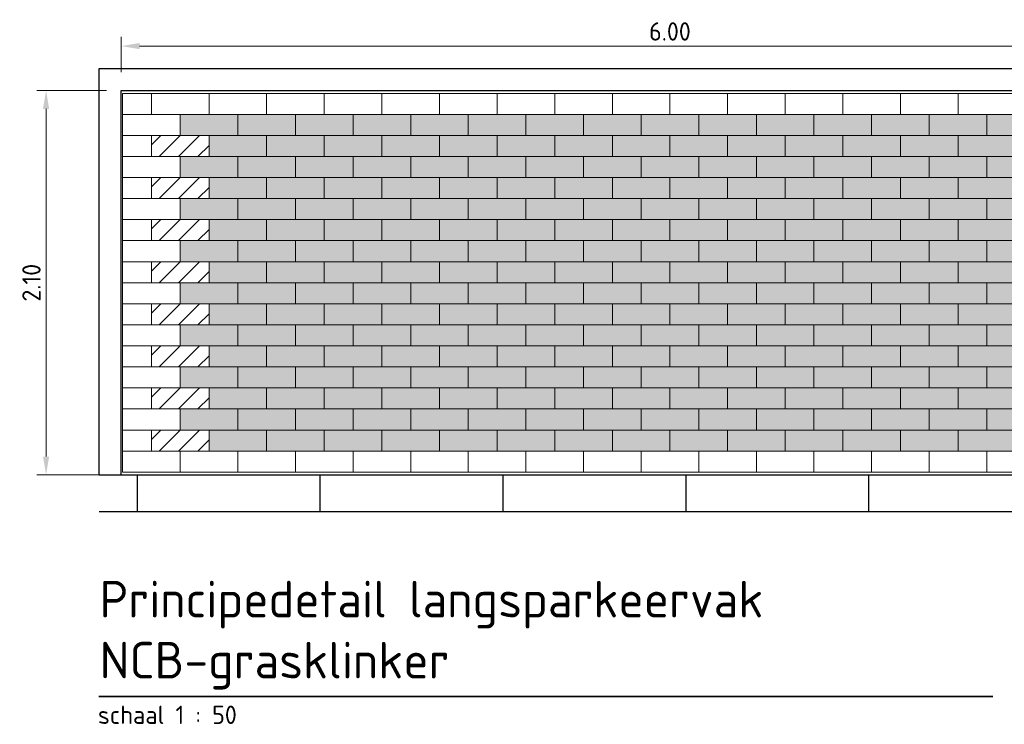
# Model space of a CAD drawing. Header units: metres. Extents: x 174255 to 175175, y 462028 to 462911.
# Tile 118 of 256: x 175111.76 to 175117.14, y 462255.4 to 462259.25. Entities that reach past the tile are written whole.
import ezdxf

# ---------------------------------------------------------------- set-up
doc = ezdxf.new("R2010")
doc.units = ezdxf.units.M
doc.layers.get('Defpoints').update_dxf_attribs({"color": 6})
for name, color, linetype, lineweight in [('-DR-dsn-vh-arc-bss', 10, 'Continuous', 9), ('N-XX-AL-DOORSNEDE-T20', 7, 'Continuous', 20), ('N-XX-AL-DOORSNEDE-T40', 7, 'Continuous', 35), ('N-XX-AL-M', 10, 'Continuous', 20)]:
    doc.layers.add(name, color=color, linetype=linetype, lineweight=lineweight)
doc.layers.add('-DR-dsn-vh-arc-parkeervakken groen', color=7, linetype='Continuous', lineweight=9, true_color=0xa7bba5)
doc.layers.add('-DR-dsn-vh-bandenlijn', color=50, linetype='Continuous')
doc.styles.add('NLCS-ISO-M50-T20', font='NLCS-ISO.ttf', dxfattribs={"height": 0.1})
doc.styles.add('NLCS-ISO-M50-T40', font='NLCS-ISO.ttf', dxfattribs={"height": 0.2})
doc.dimstyles.new('M50T20', dxfattribs={"dimtxt": 0.1, "dimasz": 0.1, "dimexe": 0.05, "dimexo": 0.1, "dimgap": 0.03, "dimtad": 1, "dimzin": 0, "dimdsep": 46, "dimtxsty": 'NLCS-ISO-M50-T20', "dimcen": 0, "dimclrd": 256, "dimclre": 256, "dimclrt": 256, "dimadec": 0, "dimazin": 0, "dimtfac": 1, "dimtix": 1, "dimtofl": 0, "dimtmove": 0, "dimatfit": 0, "dimfxl": 1, "dimtolj": 1, "dimtzin": 0, "dimlwd": -1, "dimlwe": -1, "dimarcsym": 0})

# ---------------------------------------------------------------- blocks, each defined once
blk = doc.blocks.new('*D207')
at = {"layer": 'Defpoints', "color": 0, "transparency": 16777216}
for p in [(175112.3148, 462259.107), (175112.3148, 462258.8638), (175118.3148, 462258.6188)]:
    blk.add_point(p, dxfattribs=at)
at = {"layer": 'N-XX-AL-M', "transparency": 16777216}
for p, q in [((175112.3148, 462258.9638), (175112.3148, 462259.157)), ((175118.3148, 462258.7188), (175118.3148, 462259.157)), ((175118.2148, 462259.107), (175112.4148, 462259.107))]:
    blk.add_line(p, q, dxfattribs=at)
for points in [[(175112.4148, 462259.1237), (175112.4148, 462259.0903), (175112.3148, 462259.107)], [(175118.2148, 462259.1237), (175118.2148, 462259.0903), (175118.3148, 462259.107)]]:
    blk.add_solid(points, dxfattribs=at)
at = {"layer": 'N-XX-AL-M', "transparency": 16777216, "insert": (175115.3148, 462259.187), "char_height": 0.1, "attachment_point": 5, "rotation": 0, "style": 'NLCS-ISO-M50-T20', "bg_fill": 3, "box_fill_scale": 1.1, "bg_fill_color": 256, "bg_fill_true_color": 13158600, "bg_fill_transparency": 0}
blk.add_mtext('\\A1;6.00', dxfattribs=at)
blk = doc.blocks.new('*D204')
at = {"layer": 'Defpoints', "color": 0, "transparency": 16777216}
for p in [(175111.9038, 462258.8638), (175112.3338, 462258.8638), (175112.3338, 462256.7638)]:
    blk.add_point(p, dxfattribs=at)
at = {"layer": 'N-XX-AL-M', "transparency": 16777216}
for p, q in [((175112.2338, 462258.8638), (175111.8538, 462258.8638)), ((175111.9038, 462256.8638), (175111.9038, 462258.7638)), ((175112.2338, 462256.7638), (175111.8538, 462256.7638))]:
    blk.add_line(p, q, dxfattribs=at)
for points in [[(175111.8871, 462258.7638), (175111.9204, 462258.7638), (175111.9038, 462258.8638)], [(175111.8871, 462256.8638), (175111.9204, 462256.8638), (175111.9038, 462256.7638)]]:
    blk.add_solid(points, dxfattribs=at)
at = {"layer": 'N-XX-AL-M', "transparency": 16777216, "insert": (175111.8238, 462257.8138), "char_height": 0.1, "attachment_point": 5, "rotation": 90, "style": 'NLCS-ISO-M50-T20', "bg_fill": 3, "box_fill_scale": 1.1, "bg_fill_color": 256, "bg_fill_true_color": 13158600, "bg_fill_transparency": 0}
blk.add_mtext('\\A1;2.10', dxfattribs=at)

msp = doc.modelspace()

# ---------------------------------------------------------------- hatches: boundary and pattern name
at = {"layer": '-DR-dsn-vh-arc-parkeervakken groen'}
h = msp.add_hatch(color=256, dxfattribs=at)
h.dxf.hatch_style = 1
h.paths.add_polyline_path([(175112.7948, 462256.8938), (175117.8348, 462256.8938), (175117.8348, 462257.0088), (175117.9923, 462257.0088), (175117.9923, 462257.1238), (175117.8348, 462257.1238), (175117.8348, 462257.2388), (175117.9923, 462257.2388), (175117.9923, 462257.3538), (175117.8348, 462257.3538), (175117.8348, 462257.4688), (175117.9923, 462257.4688), (175117.9923, 462257.5838), (175117.8348, 462257.5838), (175117.8348, 462257.6988), (175117.9923, 462257.6988), (175117.9923, 462257.8138), (175117.8348, 462257.8138), (175117.8348, 462257.9288), (175117.9923, 462257.9288), (175117.9923, 462258.0438), (175117.8348, 462258.0438), (175117.8348, 462258.1588), (175117.9923, 462258.1588), (175117.9923, 462258.2738), (175117.8348, 462258.2738), (175117.8348, 462258.3888), (175117.9923, 462258.3888), (175117.9923, 462258.5038), (175117.8348, 462258.5038), (175117.8348, 462258.6188), (175117.9923, 462258.6188), (175117.9923, 462258.7338), (175112.6373, 462258.7338), (175112.6373, 462258.6188), (175112.7948, 462258.6188), (175112.7948, 462258.5038), (175112.6373, 462258.5038), (175112.6373, 462258.3888), (175112.7948, 462258.3888), (175112.7948, 462258.2738), (175112.6373, 462258.2738), (175112.6373, 462258.1588), (175112.7948, 462258.1588), (175112.7948, 462258.0438), (175112.6373, 462258.0438), (175112.6373, 462257.9288), (175112.7948, 462257.9288), (175112.7948, 462257.8138), (175112.6373, 462257.8138), (175112.6373, 462257.6988), (175112.7948, 462257.6988), (175112.7948, 462257.5838), (175112.6373, 462257.5838), (175112.6373, 462257.4688), (175112.7948, 462257.4688), (175112.7948, 462257.3538), (175112.6373, 462257.3538), (175112.6373, 462257.2388), (175112.7948, 462257.2388), (175112.7948, 462257.1238), (175112.6373, 462257.1238), (175112.6373, 462257.0088), (175112.7948, 462257.0088)])
h = msp.add_hatch(dxfattribs=at)
h.set_pattern_fill('AAL-PERSONEN', color=256, scale=5, pattern_type=2)
h.set_pattern_definition([(45, (5.8222, 0.53066), (-0.053033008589, 0.053033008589), [])])
h.paths.add_polyline_path([(175112.4798, 462258.2738), (175112.7948, 462258.2738), (175112.7948, 462258.3888), (175112.4798, 462258.3888)])
h = msp.add_hatch(dxfattribs=at)
h.set_pattern_fill('AAL-PERSONEN', color=256, scale=5, pattern_type=2)
h.set_pattern_definition([(45, (5.8222, 0.30066), (-0.053033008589, 0.053033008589), [])])
h.paths.add_polyline_path([(175112.4798, 462258.0438), (175112.7948, 462258.0438), (175112.7948, 462258.1588), (175112.4798, 462258.1588)])
h = msp.add_hatch(dxfattribs=at)
h.set_pattern_fill('AAL-PERSONEN', color=256, scale=5, pattern_type=2)
h.set_pattern_definition([(45, (5.8222, 0.07066), (-0.053033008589, 0.053033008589), [])])
h.paths.add_polyline_path([(175112.4798, 462257.8138), (175112.7948, 462257.8138), (175112.7948, 462257.9288), (175112.4798, 462257.9288)])
h = msp.add_hatch(dxfattribs=at)
h.set_pattern_fill('AAL-PERSONEN', color=256, scale=5, pattern_type=2)
h.set_pattern_definition([(45, (5.8222, -0.15934), (-0.053033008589, 0.053033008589), [])])
h.paths.add_polyline_path([(175112.4798, 462257.5838), (175112.7948, 462257.5838), (175112.7948, 462257.6988), (175112.4798, 462257.6988)])
h = msp.add_hatch(dxfattribs=at)
h.set_pattern_fill('AAL-PERSONEN', color=256, scale=5, pattern_type=2)
h.set_pattern_definition([(45, (5.8222, -0.38934), (-0.053033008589, 0.053033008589), [])])
h.paths.add_polyline_path([(175112.4798, 462257.3538), (175112.7948, 462257.3538), (175112.7948, 462257.4688), (175112.4798, 462257.4688)])
h = msp.add_hatch(dxfattribs=at)
h.set_pattern_fill('AAL-PERSONEN', color=256, scale=5, pattern_type=2)
h.set_pattern_definition([(45, (5.8222, -0.61934), (-0.053033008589, 0.053033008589), [])])
h.paths.add_polyline_path([(175112.4798, 462257.1238), (175112.7948, 462257.1238), (175112.7948, 462257.2388), (175112.4798, 462257.2388)])
h = msp.add_hatch(dxfattribs=at)
h.set_pattern_fill('AAL-PERSONEN', color=256, scale=5, pattern_type=2)
h.set_pattern_definition([(45, (5.8222, -0.84934), (-0.053033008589, 0.053033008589), [])])
h.paths.add_polyline_path([(175112.4798, 462256.8938), (175112.7948, 462256.8938), (175112.7948, 462257.0088), (175112.4798, 462257.0088)])

# ---------------------------------------------------------------- linework, layer by layer
at = {"layer": '-DR-dsn-vh-arc-bss'}
for points in [[(175112.4798, 462258.8488), (175112.3223, 462258.8488), (175112.3223, 462258.7338), (175112.4798, 462258.7338)], [(175112.7948, 462258.8488), (175112.4798, 462258.8488), (175112.4798, 462258.7338), (175112.7948, 462258.7338)], [(175113.1098, 462258.8488), (175112.7948, 462258.8488), (175112.7948, 462258.7338), (175113.1098, 462258.7338)], [(175113.4248, 462258.8488), (175113.1098, 462258.8488), (175113.1098, 462258.7338), (175113.4248, 462258.7338)], [(175113.7398, 462258.8488), (175113.4248, 462258.8488), (175113.4248, 462258.7338), (175113.7398, 462258.7338)], [(175114.0548, 462258.8488), (175113.7398, 462258.8488), (175113.7398, 462258.7338), (175114.0548, 462258.7338)], [(175114.3698, 462258.8488), (175114.0548, 462258.8488), (175114.0548, 462258.7338), (175114.3698, 462258.7338)], [(175114.6848, 462258.8488), (175114.3698, 462258.8488), (175114.3698, 462258.7338), (175114.6848, 462258.7338)], [(175114.9998, 462258.8488), (175114.6848, 462258.8488), (175114.6848, 462258.7338), (175114.9998, 462258.7338)], [(175115.3148, 462258.8488), (175114.9998, 462258.8488), (175114.9998, 462258.7338), (175115.3148, 462258.7338)], [(175115.6298, 462258.8488), (175115.3148, 462258.8488), (175115.3148, 462258.7338), (175115.6298, 462258.7338)], [(175115.9448, 462258.8488), (175115.6298, 462258.8488), (175115.6298, 462258.7338), (175115.9448, 462258.7338)], [(175116.2598, 462258.8488), (175115.9448, 462258.8488), (175115.9448, 462258.7338), (175116.2598, 462258.7338)], [(175116.5748, 462258.8488), (175116.2598, 462258.8488), (175116.2598, 462258.7338), (175116.5748, 462258.7338)], [(175116.8898, 462258.8488), (175116.5748, 462258.8488), (175116.5748, 462258.7338), (175116.8898, 462258.7338)], [(175117.2048, 462258.8488), (175116.8898, 462258.8488), (175116.8898, 462258.7338), (175117.2048, 462258.7338)], [(175112.6373, 462258.7338), (175112.3223, 462258.7338), (175112.3223, 462258.6188), (175112.6373, 462258.6188)], [(175112.9523, 462258.7338), (175112.6373, 462258.7338), (175112.6373, 462258.6188), (175112.9523, 462258.6188)], [(175113.2673, 462258.7338), (175112.9523, 462258.7338), (175112.9523, 462258.6188), (175113.2673, 462258.6188)], [(175113.5823, 462258.7338), (175113.2673, 462258.7338), (175113.2673, 462258.6188), (175113.5823, 462258.6188)], [(175113.8973, 462258.7338), (175113.5823, 462258.7338), (175113.5823, 462258.6188), (175113.8973, 462258.6188)], [(175114.2123, 462258.7338), (175113.8973, 462258.7338), (175113.8973, 462258.6188), (175114.2123, 462258.6188)], [(175114.5273, 462258.7338), (175114.2123, 462258.7338), (175114.2123, 462258.6188), (175114.5273, 462258.6188)], [(175114.8423, 462258.7338), (175114.5273, 462258.7338), (175114.5273, 462258.6188), (175114.8423, 462258.6188)], [(175115.1573, 462258.7338), (175114.8423, 462258.7338), (175114.8423, 462258.6188), (175115.1573, 462258.6188)], [(175115.4723, 462258.7338), (175115.1573, 462258.7338), (175115.1573, 462258.6188), (175115.4723, 462258.6188)], [(175115.7873, 462258.7338), (175115.4723, 462258.7338), (175115.4723, 462258.6188), (175115.7873, 462258.6188)], [(175116.1023, 462258.7338), (175115.7873, 462258.7338), (175115.7873, 462258.6188), (175116.1023, 462258.6188)], [(175116.4173, 462258.7338), (175116.1023, 462258.7338), (175116.1023, 462258.6188), (175116.4173, 462258.6188)], [(175116.7323, 462258.7338), (175116.4173, 462258.7338), (175116.4173, 462258.6188), (175116.7323, 462258.6188)], [(175117.0473, 462258.7338), (175116.7323, 462258.7338), (175116.7323, 462258.6188), (175117.0473, 462258.6188)], [(175117.3623, 462258.7338), (175117.0473, 462258.7338), (175117.0473, 462258.6188), (175117.3623, 462258.6188)], [(175112.4798, 462258.6188), (175112.3223, 462258.6188), (175112.3223, 462258.5038), (175112.4798, 462258.5038)], [(175112.7948, 462258.6188), (175112.4798, 462258.6188), (175112.4798, 462258.5038), (175112.7948, 462258.5038)], [(175113.1098, 462258.6188), (175112.7948, 462258.6188), (175112.7948, 462258.5038), (175113.1098, 462258.5038)], [(175113.4248, 462258.6188), (175113.1098, 462258.6188), (175113.1098, 462258.5038), (175113.4248, 462258.5038)], [(175113.7398, 462258.6188), (175113.4248, 462258.6188), (175113.4248, 462258.5038), (175113.7398, 462258.5038)], [(175114.0548, 462258.6188), (175113.7398, 462258.6188), (175113.7398, 462258.5038), (175114.0548, 462258.5038)], [(175114.3698, 462258.6188), (175114.0548, 462258.6188), (175114.0548, 462258.5038), (175114.3698, 462258.5038)], [(175114.6848, 462258.6188), (175114.3698, 462258.6188), (175114.3698, 462258.5038), (175114.6848, 462258.5038)], [(175114.9998, 462258.6188), (175114.6848, 462258.6188), (175114.6848, 462258.5038), (175114.9998, 462258.5038)], [(175115.3148, 462258.6188), (175114.9998, 462258.6188), (175114.9998, 462258.5038), (175115.3148, 462258.5038)], [(175115.6298, 462258.6188), (175115.3148, 462258.6188), (175115.3148, 462258.5038), (175115.6298, 462258.5038)], [(175115.9448, 462258.6188), (175115.6298, 462258.6188), (175115.6298, 462258.5038), (175115.9448, 462258.5038)], [(175116.2598, 462258.6188), (175115.9448, 462258.6188), (175115.9448, 462258.5038), (175116.2598, 462258.5038)], [(175116.5748, 462258.6188), (175116.2598, 462258.6188), (175116.2598, 462258.5038), (175116.5748, 462258.5038)], [(175116.8898, 462258.6188), (175116.5748, 462258.6188), (175116.5748, 462258.5038), (175116.8898, 462258.5038)], [(175117.2048, 462258.6188), (175116.8898, 462258.6188), (175116.8898, 462258.5038), (175117.2048, 462258.5038)], [(175112.6373, 462258.5038), (175112.3223, 462258.5038), (175112.3223, 462258.3888), (175112.6373, 462258.3888)], [(175112.9523, 462258.5038), (175112.6373, 462258.5038), (175112.6373, 462258.3888), (175112.9523, 462258.3888)], [(175113.2673, 462258.5038), (175112.9523, 462258.5038), (175112.9523, 462258.3888), (175113.2673, 462258.3888)], [(175113.5823, 462258.5038), (175113.2673, 462258.5038), (175113.2673, 462258.3888), (175113.5823, 462258.3888)], [(175113.8973, 462258.5038), (175113.5823, 462258.5038), (175113.5823, 462258.3888), (175113.8973, 462258.3888)], [(175114.2123, 462258.5038), (175113.8973, 462258.5038), (175113.8973, 462258.3888), (175114.2123, 462258.3888)], [(175114.5273, 462258.5038), (175114.2123, 462258.5038), (175114.2123, 462258.3888), (175114.5273, 462258.3888)], [(175114.8423, 462258.5038), (175114.5273, 462258.5038), (175114.5273, 462258.3888), (175114.8423, 462258.3888)], [(175115.1573, 462258.5038), (175114.8423, 462258.5038), (175114.8423, 462258.3888), (175115.1573, 462258.3888)], [(175115.4723, 462258.5038), (175115.1573, 462258.5038), (175115.1573, 462258.3888), (175115.4723, 462258.3888)], [(175115.7873, 462258.5038), (175115.4723, 462258.5038), (175115.4723, 462258.3888), (175115.7873, 462258.3888)], [(175116.1023, 462258.5038), (175115.7873, 462258.5038), (175115.7873, 462258.3888), (175116.1023, 462258.3888)], [(175116.4173, 462258.5038), (175116.1023, 462258.5038), (175116.1023, 462258.3888), (175116.4173, 462258.3888)], [(175116.7323, 462258.5038), (175116.4173, 462258.5038), (175116.4173, 462258.3888), (175116.7323, 462258.3888)], [(175117.0473, 462258.5038), (175116.7323, 462258.5038), (175116.7323, 462258.3888), (175117.0473, 462258.3888)], [(175117.3623, 462258.5038), (175117.0473, 462258.5038), (175117.0473, 462258.3888), (175117.3623, 462258.3888)], [(175112.4798, 462258.3888), (175112.3223, 462258.3888), (175112.3223, 462258.2738), (175112.4798, 462258.2738)], [(175112.7948, 462258.3888), (175112.4798, 462258.3888), (175112.4798, 462258.2738), (175112.7948, 462258.2738)], [(175113.1098, 462258.3888), (175112.7948, 462258.3888), (175112.7948, 462258.2738), (175113.1098, 462258.2738)], [(175113.4248, 462258.3888), (175113.1098, 462258.3888), (175113.1098, 462258.2738), (175113.4248, 462258.2738)], [(175113.7398, 462258.3888), (175113.4248, 462258.3888), (175113.4248, 462258.2738), (175113.7398, 462258.2738)], [(175114.0548, 462258.3888), (175113.7398, 462258.3888), (175113.7398, 462258.2738), (175114.0548, 462258.2738)], [(175114.3698, 462258.3888), (175114.0548, 462258.3888), (175114.0548, 462258.2738), (175114.3698, 462258.2738)], [(175114.6848, 462258.3888), (175114.3698, 462258.3888), (175114.3698, 462258.2738), (175114.6848, 462258.2738)], [(175114.9998, 462258.3888), (175114.6848, 462258.3888), (175114.6848, 462258.2738), (175114.9998, 462258.2738)], [(175115.3148, 462258.3888), (175114.9998, 462258.3888), (175114.9998, 462258.2738), (175115.3148, 462258.2738)], [(175115.6298, 462258.3888), (175115.3148, 462258.3888), (175115.3148, 462258.2738), (175115.6298, 462258.2738)], [(175115.9448, 462258.3888), (175115.6298, 462258.3888), (175115.6298, 462258.2738), (175115.9448, 462258.2738)], [(175116.2598, 462258.3888), (175115.9448, 462258.3888), (175115.9448, 462258.2738), (175116.2598, 462258.2738)], [(175116.5748, 462258.3888), (175116.2598, 462258.3888), (175116.2598, 462258.2738), (175116.5748, 462258.2738)], [(175116.8898, 462258.3888), (175116.5748, 462258.3888), (175116.5748, 462258.2738), (175116.8898, 462258.2738)], [(175117.2048, 462258.3888), (175116.8898, 462258.3888), (175116.8898, 462258.2738), (175117.2048, 462258.2738)], [(175112.6373, 462258.2738), (175112.3223, 462258.2738), (175112.3223, 462258.1588), (175112.6373, 462258.1588)], [(175112.9523, 462258.2738), (175112.6373, 462258.2738), (175112.6373, 462258.1588), (175112.9523, 462258.1588)], [(175113.2673, 462258.2738), (175112.9523, 462258.2738), (175112.9523, 462258.1588), (175113.2673, 462258.1588)], [(175113.5823, 462258.2738), (175113.2673, 462258.2738), (175113.2673, 462258.1588), (175113.5823, 462258.1588)], [(175113.8973, 462258.2738), (175113.5823, 462258.2738), (175113.5823, 462258.1588), (175113.8973, 462258.1588)], [(175114.2123, 462258.2738), (175113.8973, 462258.2738), (175113.8973, 462258.1588), (175114.2123, 462258.1588)], [(175114.5273, 462258.2738), (175114.2123, 462258.2738), (175114.2123, 462258.1588), (175114.5273, 462258.1588)], [(175114.8423, 462258.2738), (175114.5273, 462258.2738), (175114.5273, 462258.1588), (175114.8423, 462258.1588)], [(175115.1573, 462258.2738), (175114.8423, 462258.2738), (175114.8423, 462258.1588), (175115.1573, 462258.1588)], [(175115.4723, 462258.2738), (175115.1573, 462258.2738), (175115.1573, 462258.1588), (175115.4723, 462258.1588)], [(175115.7873, 462258.2738), (175115.4723, 462258.2738), (175115.4723, 462258.1588), (175115.7873, 462258.1588)], [(175116.1023, 462258.2738), (175115.7873, 462258.2738), (175115.7873, 462258.1588), (175116.1023, 462258.1588)], [(175116.4173, 462258.2738), (175116.1023, 462258.2738), (175116.1023, 462258.1588), (175116.4173, 462258.1588)], [(175116.7323, 462258.2738), (175116.4173, 462258.2738), (175116.4173, 462258.1588), (175116.7323, 462258.1588)], [(175117.0473, 462258.2738), (175116.7323, 462258.2738), (175116.7323, 462258.1588), (175117.0473, 462258.1588)], [(175117.3623, 462258.2738), (175117.0473, 462258.2738), (175117.0473, 462258.1588), (175117.3623, 462258.1588)], [(175112.4798, 462258.1588), (175112.3223, 462258.1588), (175112.3223, 462258.0438), (175112.4798, 462258.0438)], [(175112.7948, 462258.1588), (175112.4798, 462258.1588), (175112.4798, 462258.0438), (175112.7948, 462258.0438)], [(175113.1098, 462258.1588), (175112.7948, 462258.1588), (175112.7948, 462258.0438), (175113.1098, 462258.0438)], [(175113.4248, 462258.1588), (175113.1098, 462258.1588), (175113.1098, 462258.0438), (175113.4248, 462258.0438)], [(175113.7398, 462258.1588), (175113.4248, 462258.1588), (175113.4248, 462258.0438), (175113.7398, 462258.0438)], [(175114.0548, 462258.1588), (175113.7398, 462258.1588), (175113.7398, 462258.0438), (175114.0548, 462258.0438)], [(175114.3698, 462258.1588), (175114.0548, 462258.1588), (175114.0548, 462258.0438), (175114.3698, 462258.0438)], [(175114.6848, 462258.1588), (175114.3698, 462258.1588), (175114.3698, 462258.0438), (175114.6848, 462258.0438)], [(175114.9998, 462258.1588), (175114.6848, 462258.1588), (175114.6848, 462258.0438), (175114.9998, 462258.0438)], [(175115.3148, 462258.1588), (175114.9998, 462258.1588), (175114.9998, 462258.0438), (175115.3148, 462258.0438)], [(175115.6298, 462258.1588), (175115.3148, 462258.1588), (175115.3148, 462258.0438), (175115.6298, 462258.0438)], [(175115.9448, 462258.1588), (175115.6298, 462258.1588), (175115.6298, 462258.0438), (175115.9448, 462258.0438)], [(175116.2598, 462258.1588), (175115.9448, 462258.1588), (175115.9448, 462258.0438), (175116.2598, 462258.0438)], [(175116.5748, 462258.1588), (175116.2598, 462258.1588), (175116.2598, 462258.0438), (175116.5748, 462258.0438)], [(175116.8898, 462258.1588), (175116.5748, 462258.1588), (175116.5748, 462258.0438), (175116.8898, 462258.0438)], [(175117.2048, 462258.1588), (175116.8898, 462258.1588), (175116.8898, 462258.0438), (175117.2048, 462258.0438)], [(175112.6373, 462258.0438), (175112.3223, 462258.0438), (175112.3223, 462257.9288), (175112.6373, 462257.9288)], [(175112.9523, 462258.0438), (175112.6373, 462258.0438), (175112.6373, 462257.9288), (175112.9523, 462257.9288)], [(175113.2673, 462258.0438), (175112.9523, 462258.0438), (175112.9523, 462257.9288), (175113.2673, 462257.9288)], [(175113.5823, 462258.0438), (175113.2673, 462258.0438), (175113.2673, 462257.9288), (175113.5823, 462257.9288)], [(175113.8973, 462258.0438), (175113.5823, 462258.0438), (175113.5823, 462257.9288), (175113.8973, 462257.9288)], [(175114.2123, 462258.0438), (175113.8973, 462258.0438), (175113.8973, 462257.9288), (175114.2123, 462257.9288)], [(175114.5273, 462258.0438), (175114.2123, 462258.0438), (175114.2123, 462257.9288), (175114.5273, 462257.9288)], [(175114.8423, 462258.0438), (175114.5273, 462258.0438), (175114.5273, 462257.9288), (175114.8423, 462257.9288)], [(175115.1573, 462258.0438), (175114.8423, 462258.0438), (175114.8423, 462257.9288), (175115.1573, 462257.9288)], [(175115.4723, 462258.0438), (175115.1573, 462258.0438), (175115.1573, 462257.9288), (175115.4723, 462257.9288)], [(175115.7873, 462258.0438), (175115.4723, 462258.0438), (175115.4723, 462257.9288), (175115.7873, 462257.9288)], [(175116.1023, 462258.0438), (175115.7873, 462258.0438), (175115.7873, 462257.9288), (175116.1023, 462257.9288)], [(175116.4173, 462258.0438), (175116.1023, 462258.0438), (175116.1023, 462257.9288), (175116.4173, 462257.9288)], [(175116.7323, 462258.0438), (175116.4173, 462258.0438), (175116.4173, 462257.9288), (175116.7323, 462257.9288)], [(175117.0473, 462258.0438), (175116.7323, 462258.0438), (175116.7323, 462257.9288), (175117.0473, 462257.9288)], [(175117.3623, 462258.0438), (175117.0473, 462258.0438), (175117.0473, 462257.9288), (175117.3623, 462257.9288)], [(175112.4798, 462257.9288), (175112.3223, 462257.9288), (175112.3223, 462257.8138), (175112.4798, 462257.8138)], [(175112.7948, 462257.9288), (175112.4798, 462257.9288), (175112.4798, 462257.8138), (175112.7948, 462257.8138)], [(175113.1098, 462257.9288), (175112.7948, 462257.9288), (175112.7948, 462257.8138), (175113.1098, 462257.8138)], [(175113.4248, 462257.9288), (175113.1098, 462257.9288), (175113.1098, 462257.8138), (175113.4248, 462257.8138)], [(175113.7398, 462257.9288), (175113.4248, 462257.9288), (175113.4248, 462257.8138), (175113.7398, 462257.8138)], [(175114.0548, 462257.9288), (175113.7398, 462257.9288), (175113.7398, 462257.8138), (175114.0548, 462257.8138)], [(175114.3698, 462257.9288), (175114.0548, 462257.9288), (175114.0548, 462257.8138), (175114.3698, 462257.8138)], [(175114.6848, 462257.9288), (175114.3698, 462257.9288), (175114.3698, 462257.8138), (175114.6848, 462257.8138)], [(175114.9998, 462257.9288), (175114.6848, 462257.9288), (175114.6848, 462257.8138), (175114.9998, 462257.8138)], [(175115.3148, 462257.9288), (175114.9998, 462257.9288), (175114.9998, 462257.8138), (175115.3148, 462257.8138)], [(175115.6298, 462257.9288), (175115.3148, 462257.9288), (175115.3148, 462257.8138), (175115.6298, 462257.8138)], [(175115.9448, 462257.9288), (175115.6298, 462257.9288), (175115.6298, 462257.8138), (175115.9448, 462257.8138)], [(175116.2598, 462257.9288), (175115.9448, 462257.9288), (175115.9448, 462257.8138), (175116.2598, 462257.8138)], [(175116.5748, 462257.9288), (175116.2598, 462257.9288), (175116.2598, 462257.8138), (175116.5748, 462257.8138)], [(175116.8898, 462257.9288), (175116.5748, 462257.9288), (175116.5748, 462257.8138), (175116.8898, 462257.8138)], [(175117.2048, 462257.9288), (175116.8898, 462257.9288), (175116.8898, 462257.8138), (175117.2048, 462257.8138)], [(175112.6373, 462257.8138), (175112.3223, 462257.8138), (175112.3223, 462257.6988), (175112.6373, 462257.6988)], [(175112.9523, 462257.8138), (175112.6373, 462257.8138), (175112.6373, 462257.6988), (175112.9523, 462257.6988)], [(175113.2673, 462257.8138), (175112.9523, 462257.8138), (175112.9523, 462257.6988), (175113.2673, 462257.6988)], [(175113.5823, 462257.8138), (175113.2673, 462257.8138), (175113.2673, 462257.6988), (175113.5823, 462257.6988)], [(175113.8973, 462257.8138), (175113.5823, 462257.8138), (175113.5823, 462257.6988), (175113.8973, 462257.6988)], [(175114.2123, 462257.8138), (175113.8973, 462257.8138), (175113.8973, 462257.6988), (175114.2123, 462257.6988)], [(175114.5273, 462257.8138), (175114.2123, 462257.8138), (175114.2123, 462257.6988), (175114.5273, 462257.6988)], [(175114.8423, 462257.8138), (175114.5273, 462257.8138), (175114.5273, 462257.6988), (175114.8423, 462257.6988)], [(175115.1573, 462257.8138), (175114.8423, 462257.8138), (175114.8423, 462257.6988), (175115.1573, 462257.6988)], [(175115.4723, 462257.8138), (175115.1573, 462257.8138), (175115.1573, 462257.6988), (175115.4723, 462257.6988)], [(175115.7873, 462257.8138), (175115.4723, 462257.8138), (175115.4723, 462257.6988), (175115.7873, 462257.6988)], [(175116.1023, 462257.8138), (175115.7873, 462257.8138), (175115.7873, 462257.6988), (175116.1023, 462257.6988)], [(175116.4173, 462257.8138), (175116.1023, 462257.8138), (175116.1023, 462257.6988), (175116.4173, 462257.6988)], [(175116.7323, 462257.8138), (175116.4173, 462257.8138), (175116.4173, 462257.6988), (175116.7323, 462257.6988)], [(175117.0473, 462257.8138), (175116.7323, 462257.8138), (175116.7323, 462257.6988), (175117.0473, 462257.6988)], [(175117.3623, 462257.8138), (175117.0473, 462257.8138), (175117.0473, 462257.6988), (175117.3623, 462257.6988)], [(175112.4798, 462257.6988), (175112.3223, 462257.6988), (175112.3223, 462257.5838), (175112.4798, 462257.5838)], [(175112.7948, 462257.6988), (175112.4798, 462257.6988), (175112.4798, 462257.5838), (175112.7948, 462257.5838)], [(175113.1098, 462257.6988), (175112.7948, 462257.6988), (175112.7948, 462257.5838), (175113.1098, 462257.5838)], [(175113.4248, 462257.6988), (175113.1098, 462257.6988), (175113.1098, 462257.5838), (175113.4248, 462257.5838)], [(175113.7398, 462257.6988), (175113.4248, 462257.6988), (175113.4248, 462257.5838), (175113.7398, 462257.5838)], [(175114.0548, 462257.6988), (175113.7398, 462257.6988), (175113.7398, 462257.5838), (175114.0548, 462257.5838)], [(175114.3698, 462257.6988), (175114.0548, 462257.6988), (175114.0548, 462257.5838), (175114.3698, 462257.5838)], [(175114.6848, 462257.6988), (175114.3698, 462257.6988), (175114.3698, 462257.5838), (175114.6848, 462257.5838)], [(175114.9998, 462257.6988), (175114.6848, 462257.6988), (175114.6848, 462257.5838), (175114.9998, 462257.5838)], [(175115.3148, 462257.6988), (175114.9998, 462257.6988), (175114.9998, 462257.5838), (175115.3148, 462257.5838)], [(175115.6298, 462257.6988), (175115.3148, 462257.6988), (175115.3148, 462257.5838), (175115.6298, 462257.5838)], [(175115.9448, 462257.6988), (175115.6298, 462257.6988), (175115.6298, 462257.5838), (175115.9448, 462257.5838)], [(175116.2598, 462257.6988), (175115.9448, 462257.6988), (175115.9448, 462257.5838), (175116.2598, 462257.5838)], [(175116.5748, 462257.6988), (175116.2598, 462257.6988), (175116.2598, 462257.5838), (175116.5748, 462257.5838)], [(175116.8898, 462257.6988), (175116.5748, 462257.6988), (175116.5748, 462257.5838), (175116.8898, 462257.5838)], [(175117.2048, 462257.6988), (175116.8898, 462257.6988), (175116.8898, 462257.5838), (175117.2048, 462257.5838)], [(175112.6373, 462257.5838), (175112.3223, 462257.5838), (175112.3223, 462257.4688), (175112.6373, 462257.4688)], [(175112.9523, 462257.5838), (175112.6373, 462257.5838), (175112.6373, 462257.4688), (175112.9523, 462257.4688)], [(175113.2673, 462257.5838), (175112.9523, 462257.5838), (175112.9523, 462257.4688), (175113.2673, 462257.4688)], [(175113.5823, 462257.5838), (175113.2673, 462257.5838), (175113.2673, 462257.4688), (175113.5823, 462257.4688)], [(175113.8973, 462257.5838), (175113.5823, 462257.5838), (175113.5823, 462257.4688), (175113.8973, 462257.4688)], [(175114.2123, 462257.5838), (175113.8973, 462257.5838), (175113.8973, 462257.4688), (175114.2123, 462257.4688)], [(175114.5273, 462257.5838), (175114.2123, 462257.5838), (175114.2123, 462257.4688), (175114.5273, 462257.4688)], [(175114.8423, 462257.5838), (175114.5273, 462257.5838), (175114.5273, 462257.4688), (175114.8423, 462257.4688)], [(175115.1573, 462257.5838), (175114.8423, 462257.5838), (175114.8423, 462257.4688), (175115.1573, 462257.4688)], [(175115.4723, 462257.5838), (175115.1573, 462257.5838), (175115.1573, 462257.4688), (175115.4723, 462257.4688)], [(175115.7873, 462257.5838), (175115.4723, 462257.5838), (175115.4723, 462257.4688), (175115.7873, 462257.4688)], [(175116.1023, 462257.5838), (175115.7873, 462257.5838), (175115.7873, 462257.4688), (175116.1023, 462257.4688)], [(175116.4173, 462257.5838), (175116.1023, 462257.5838), (175116.1023, 462257.4688), (175116.4173, 462257.4688)], [(175116.7323, 462257.5838), (175116.4173, 462257.5838), (175116.4173, 462257.4688), (175116.7323, 462257.4688)], [(175117.0473, 462257.5838), (175116.7323, 462257.5838), (175116.7323, 462257.4688), (175117.0473, 462257.4688)], [(175117.3623, 462257.5838), (175117.0473, 462257.5838), (175117.0473, 462257.4688), (175117.3623, 462257.4688)], [(175112.4798, 462257.4688), (175112.3223, 462257.4688), (175112.3223, 462257.3538), (175112.4798, 462257.3538)], [(175112.7948, 462257.4688), (175112.4798, 462257.4688), (175112.4798, 462257.3538), (175112.7948, 462257.3538)], [(175113.1098, 462257.4688), (175112.7948, 462257.4688), (175112.7948, 462257.3538), (175113.1098, 462257.3538)], [(175113.4248, 462257.4688), (175113.1098, 462257.4688), (175113.1098, 462257.3538), (175113.4248, 462257.3538)], [(175113.7398, 462257.4688), (175113.4248, 462257.4688), (175113.4248, 462257.3538), (175113.7398, 462257.3538)], [(175114.0548, 462257.4688), (175113.7398, 462257.4688), (175113.7398, 462257.3538), (175114.0548, 462257.3538)], [(175114.3698, 462257.4688), (175114.0548, 462257.4688), (175114.0548, 462257.3538), (175114.3698, 462257.3538)], [(175114.6848, 462257.4688), (175114.3698, 462257.4688), (175114.3698, 462257.3538), (175114.6848, 462257.3538)], [(175114.9998, 462257.4688), (175114.6848, 462257.4688), (175114.6848, 462257.3538), (175114.9998, 462257.3538)], [(175115.3148, 462257.4688), (175114.9998, 462257.4688), (175114.9998, 462257.3538), (175115.3148, 462257.3538)], [(175115.6298, 462257.4688), (175115.3148, 462257.4688), (175115.3148, 462257.3538), (175115.6298, 462257.3538)], [(175115.9448, 462257.4688), (175115.6298, 462257.4688), (175115.6298, 462257.3538), (175115.9448, 462257.3538)], [(175116.2598, 462257.4688), (175115.9448, 462257.4688), (175115.9448, 462257.3538), (175116.2598, 462257.3538)], [(175116.5748, 462257.4688), (175116.2598, 462257.4688), (175116.2598, 462257.3538), (175116.5748, 462257.3538)], [(175116.8898, 462257.4688), (175116.5748, 462257.4688), (175116.5748, 462257.3538), (175116.8898, 462257.3538)], [(175117.2048, 462257.4688), (175116.8898, 462257.4688), (175116.8898, 462257.3538), (175117.2048, 462257.3538)], [(175112.6373, 462257.3538), (175112.3223, 462257.3538), (175112.3223, 462257.2388), (175112.6373, 462257.2388)], [(175112.9523, 462257.3538), (175112.6373, 462257.3538), (175112.6373, 462257.2388), (175112.9523, 462257.2388)], [(175113.2673, 462257.3538), (175112.9523, 462257.3538), (175112.9523, 462257.2388), (175113.2673, 462257.2388)], [(175113.5823, 462257.3538), (175113.2673, 462257.3538), (175113.2673, 462257.2388), (175113.5823, 462257.2388)], [(175113.8973, 462257.3538), (175113.5823, 462257.3538), (175113.5823, 462257.2388), (175113.8973, 462257.2388)], [(175114.2123, 462257.3538), (175113.8973, 462257.3538), (175113.8973, 462257.2388), (175114.2123, 462257.2388)], [(175114.5273, 462257.3538), (175114.2123, 462257.3538), (175114.2123, 462257.2388), (175114.5273, 462257.2388)], [(175114.8423, 462257.3538), (175114.5273, 462257.3538), (175114.5273, 462257.2388), (175114.8423, 462257.2388)], [(175115.1573, 462257.3538), (175114.8423, 462257.3538), (175114.8423, 462257.2388), (175115.1573, 462257.2388)], [(175115.4723, 462257.3538), (175115.1573, 462257.3538), (175115.1573, 462257.2388), (175115.4723, 462257.2388)], [(175115.7873, 462257.3538), (175115.4723, 462257.3538), (175115.4723, 462257.2388), (175115.7873, 462257.2388)], [(175116.1023, 462257.3538), (175115.7873, 462257.3538), (175115.7873, 462257.2388), (175116.1023, 462257.2388)], [(175116.4173, 462257.3538), (175116.1023, 462257.3538), (175116.1023, 462257.2388), (175116.4173, 462257.2388)], [(175116.7323, 462257.3538), (175116.4173, 462257.3538), (175116.4173, 462257.2388), (175116.7323, 462257.2388)], [(175117.0473, 462257.3538), (175116.7323, 462257.3538), (175116.7323, 462257.2388), (175117.0473, 462257.2388)], [(175117.3623, 462257.3538), (175117.0473, 462257.3538), (175117.0473, 462257.2388), (175117.3623, 462257.2388)], [(175112.4798, 462257.2388), (175112.3223, 462257.2388), (175112.3223, 462257.1238), (175112.4798, 462257.1238)], [(175112.7948, 462257.2388), (175112.4798, 462257.2388), (175112.4798, 462257.1238), (175112.7948, 462257.1238)], [(175113.1098, 462257.2388), (175112.7948, 462257.2388), (175112.7948, 462257.1238), (175113.1098, 462257.1238)], [(175113.4248, 462257.2388), (175113.1098, 462257.2388), (175113.1098, 462257.1238), (175113.4248, 462257.1238)], [(175113.7398, 462257.2388), (175113.4248, 462257.2388), (175113.4248, 462257.1238), (175113.7398, 462257.1238)], [(175114.0548, 462257.2388), (175113.7398, 462257.2388), (175113.7398, 462257.1238), (175114.0548, 462257.1238)], [(175114.3698, 462257.2388), (175114.0548, 462257.2388), (175114.0548, 462257.1238), (175114.3698, 462257.1238)], [(175114.6848, 462257.2388), (175114.3698, 462257.2388), (175114.3698, 462257.1238), (175114.6848, 462257.1238)], [(175114.9998, 462257.2388), (175114.6848, 462257.2388), (175114.6848, 462257.1238), (175114.9998, 462257.1238)], [(175115.3148, 462257.2388), (175114.9998, 462257.2388), (175114.9998, 462257.1238), (175115.3148, 462257.1238)], [(175115.6298, 462257.2388), (175115.3148, 462257.2388), (175115.3148, 462257.1238), (175115.6298, 462257.1238)], [(175115.9448, 462257.2388), (175115.6298, 462257.2388), (175115.6298, 462257.1238), (175115.9448, 462257.1238)], [(175116.2598, 462257.2388), (175115.9448, 462257.2388), (175115.9448, 462257.1238), (175116.2598, 462257.1238)], [(175116.5748, 462257.2388), (175116.2598, 462257.2388), (175116.2598, 462257.1238), (175116.5748, 462257.1238)], [(175116.8898, 462257.2388), (175116.5748, 462257.2388), (175116.5748, 462257.1238), (175116.8898, 462257.1238)], [(175117.2048, 462257.2388), (175116.8898, 462257.2388), (175116.8898, 462257.1238), (175117.2048, 462257.1238)], [(175112.6373, 462257.1238), (175112.3223, 462257.1238), (175112.3223, 462257.0088), (175112.6373, 462257.0088)], [(175112.9523, 462257.1238), (175112.6373, 462257.1238), (175112.6373, 462257.0088), (175112.9523, 462257.0088)], [(175113.2673, 462257.1238), (175112.9523, 462257.1238), (175112.9523, 462257.0088), (175113.2673, 462257.0088)], [(175113.5823, 462257.1238), (175113.2673, 462257.1238), (175113.2673, 462257.0088), (175113.5823, 462257.0088)], [(175113.8973, 462257.1238), (175113.5823, 462257.1238), (175113.5823, 462257.0088), (175113.8973, 462257.0088)], [(175114.2123, 462257.1238), (175113.8973, 462257.1238), (175113.8973, 462257.0088), (175114.2123, 462257.0088)], [(175114.5273, 462257.1238), (175114.2123, 462257.1238), (175114.2123, 462257.0088), (175114.5273, 462257.0088)], [(175114.8423, 462257.1238), (175114.5273, 462257.1238), (175114.5273, 462257.0088), (175114.8423, 462257.0088)], [(175115.1573, 462257.1238), (175114.8423, 462257.1238), (175114.8423, 462257.0088), (175115.1573, 462257.0088)], [(175115.4723, 462257.1238), (175115.1573, 462257.1238), (175115.1573, 462257.0088), (175115.4723, 462257.0088)], [(175115.7873, 462257.1238), (175115.4723, 462257.1238), (175115.4723, 462257.0088), (175115.7873, 462257.0088)], [(175116.1023, 462257.1238), (175115.7873, 462257.1238), (175115.7873, 462257.0088), (175116.1023, 462257.0088)], [(175116.4173, 462257.1238), (175116.1023, 462257.1238), (175116.1023, 462257.0088), (175116.4173, 462257.0088)], [(175116.7323, 462257.1238), (175116.4173, 462257.1238), (175116.4173, 462257.0088), (175116.7323, 462257.0088)], [(175117.0473, 462257.1238), (175116.7323, 462257.1238), (175116.7323, 462257.0088), (175117.0473, 462257.0088)], [(175117.3623, 462257.1238), (175117.0473, 462257.1238), (175117.0473, 462257.0088), (175117.3623, 462257.0088)], [(175112.4798, 462257.0088), (175112.3223, 462257.0088), (175112.3223, 462256.8938), (175112.4798, 462256.8938)], [(175112.7948, 462257.0088), (175112.4798, 462257.0088), (175112.4798, 462256.8938), (175112.7948, 462256.8938)], [(175113.1098, 462257.0088), (175112.7948, 462257.0088), (175112.7948, 462256.8938), (175113.1098, 462256.8938)], [(175113.4248, 462257.0088), (175113.1098, 462257.0088), (175113.1098, 462256.8938), (175113.4248, 462256.8938)], [(175113.7398, 462257.0088), (175113.4248, 462257.0088), (175113.4248, 462256.8938), (175113.7398, 462256.8938)], [(175114.0548, 462257.0088), (175113.7398, 462257.0088), (175113.7398, 462256.8938), (175114.0548, 462256.8938)], [(175114.3698, 462257.0088), (175114.0548, 462257.0088), (175114.0548, 462256.8938), (175114.3698, 462256.8938)], [(175114.6848, 462257.0088), (175114.3698, 462257.0088), (175114.3698, 462256.8938), (175114.6848, 462256.8938)], [(175114.9998, 462257.0088), (175114.6848, 462257.0088), (175114.6848, 462256.8938), (175114.9998, 462256.8938)], [(175115.3148, 462257.0088), (175114.9998, 462257.0088), (175114.9998, 462256.8938), (175115.3148, 462256.8938)], [(175115.6298, 462257.0088), (175115.3148, 462257.0088), (175115.3148, 462256.8938), (175115.6298, 462256.8938)], [(175115.9448, 462257.0088), (175115.6298, 462257.0088), (175115.6298, 462256.8938), (175115.9448, 462256.8938)], [(175116.2598, 462257.0088), (175115.9448, 462257.0088), (175115.9448, 462256.8938), (175116.2598, 462256.8938)], [(175116.5748, 462257.0088), (175116.2598, 462257.0088), (175116.2598, 462256.8938), (175116.5748, 462256.8938)], [(175116.8898, 462257.0088), (175116.5748, 462257.0088), (175116.5748, 462256.8938), (175116.8898, 462256.8938)], [(175117.2048, 462257.0088), (175116.8898, 462257.0088), (175116.8898, 462256.8938), (175117.2048, 462256.8938)], [(175112.6373, 462256.8938), (175112.3223, 462256.8938), (175112.3223, 462256.7788), (175112.6373, 462256.7788)], [(175112.9523, 462256.8938), (175112.6373, 462256.8938), (175112.6373, 462256.7788), (175112.9523, 462256.7788)], [(175113.2673, 462256.8938), (175112.9523, 462256.8938), (175112.9523, 462256.7788), (175113.2673, 462256.7788)], [(175113.5823, 462256.8938), (175113.2673, 462256.8938), (175113.2673, 462256.7788), (175113.5823, 462256.7788)], [(175113.8973, 462256.8938), (175113.5823, 462256.8938), (175113.5823, 462256.7788), (175113.8973, 462256.7788)], [(175114.2123, 462256.8938), (175113.8973, 462256.8938), (175113.8973, 462256.7788), (175114.2123, 462256.7788)], [(175114.5273, 462256.8938), (175114.2123, 462256.8938), (175114.2123, 462256.7788), (175114.5273, 462256.7788)], [(175114.8423, 462256.8938), (175114.5273, 462256.8938), (175114.5273, 462256.7788), (175114.8423, 462256.7788)], [(175115.1573, 462256.8938), (175114.8423, 462256.8938), (175114.8423, 462256.7788), (175115.1573, 462256.7788)], [(175115.4723, 462256.8938), (175115.1573, 462256.8938), (175115.1573, 462256.7788), (175115.4723, 462256.7788)], [(175115.7873, 462256.8938), (175115.4723, 462256.8938), (175115.4723, 462256.7788), (175115.7873, 462256.7788)], [(175116.1023, 462256.8938), (175115.7873, 462256.8938), (175115.7873, 462256.7788), (175116.1023, 462256.7788)], [(175116.4173, 462256.8938), (175116.1023, 462256.8938), (175116.1023, 462256.7788), (175116.4173, 462256.7788)], [(175116.7323, 462256.8938), (175116.4173, 462256.8938), (175116.4173, 462256.7788), (175116.7323, 462256.7788)], [(175117.0473, 462256.8938), (175116.7323, 462256.8938), (175116.7323, 462256.7788), (175117.0473, 462256.7788)], [(175117.3623, 462256.8938), (175117.0473, 462256.8938), (175117.0473, 462256.7788), (175117.3623, 462256.7788)]]:
    msp.add_lwpolyline(points, close=True, dxfattribs=at)
at = {"layer": '-DR-dsn-vh-bandenlijn', "flags": 128}
for points in [[(175112.1948, 462256.7638), (175112.1948, 462258.9838), (175118.9523, 462258.9838)], [(175112.3148, 462256.7638), (175112.3148, 462258.8638), (175118.9523, 462258.8638)], [(175112.1948, 462256.7638), (175118.9523, 462256.7638)], [(175112.403, 462256.5638), (175112.403, 462256.7638)], [(175113.403, 462256.5638), (175113.403, 462256.7638)], [(175114.403, 462256.5638), (175114.403, 462256.7638)], [(175115.403, 462256.5638), (175115.403, 462256.7638)], [(175116.403, 462256.5638), (175116.403, 462256.7638)], [(175112.1948, 462256.5638), (175118.9523, 462256.5638)]]:
    msp.add_lwpolyline(points, dxfattribs=at)
at = {"layer": 'N-XX-AL-DOORSNEDE-T40'}
msp.add_line((175112.1917, 462255.5523), (175117.081, 462255.5523), dxfattribs=at)

# ---------------------------------------------------------------- texts
at = {"layer": 'N-XX-AL-DOORSNEDE-T20', "style": 'NLCS-ISO-M50-T20'}
msp.add_text('schaal 1 : 50', height=0.1, dxfattribs=at).set_placement((175112.1871, 462255.4023))
at = {"layer": 'N-XX-AL-DOORSNEDE-T40', "insert": (175112.1962, 462255.5907), "char_height": 0.2, "width": 5.25375, "attachment_point": 7, "rotation": 0, "style": 'NLCS-ISO-M50-T40'}
msp.add_mtext('Principedetail langsparkeervak NCB-grasklinker', dxfattribs=at)

# ---------------------------------------------------------------- next in the draw order: dimensions: what is measured, and where the dimension line sits
at = {"layer": 'N-XX-AL-M'}
dim = msp.add_linear_dim(base=(175112.3148, 462259.107), p1=(175118.3148, 462258.6188), p2=(175112.3148, 462258.8638), angle=180, dimstyle='M50T20', override={"dimtfill": 1}, dxfattribs=at)
dim.commit()
dim.dimension.update_dxf_attribs({"geometry": '*D207', "text_midpoint": (175115.3148, 462259.187)})

# ---------------------------------------------------------------- next in the draw order: hatches: boundary and pattern name
at = {"layer": '-DR-dsn-vh-arc-parkeervakken groen'}
h = msp.add_hatch(dxfattribs=at)
h.set_pattern_fill('AAL-PERSONEN', color=256, scale=5, pattern_type=2)
h.set_pattern_definition([(45, (5.8222, 0.76066), (-0.053033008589, 0.053033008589), [])])
h.paths.add_polyline_path([(175112.4798, 462258.5038), (175112.7948, 462258.5038), (175112.7948, 462258.6188), (175112.4798, 462258.6188)])

# ---------------------------------------------------------------- next in the draw order: dimensions: what is measured, and where the dimension line sits
at = {"layer": 'N-XX-AL-M'}
dim = msp.add_aligned_dim(p1=(175112.3338, 462256.7638), p2=(175112.3338, 462258.8638), distance=0.43, dimstyle='M50T20', override={"dimtfill": 1}, dxfattribs=at)
dim.commit()
dim.dimension.update_dxf_attribs({"geometry": '*D204', "text_midpoint": (175111.8238, 462257.8138)})

doc.saveas('drawing.dxf')
